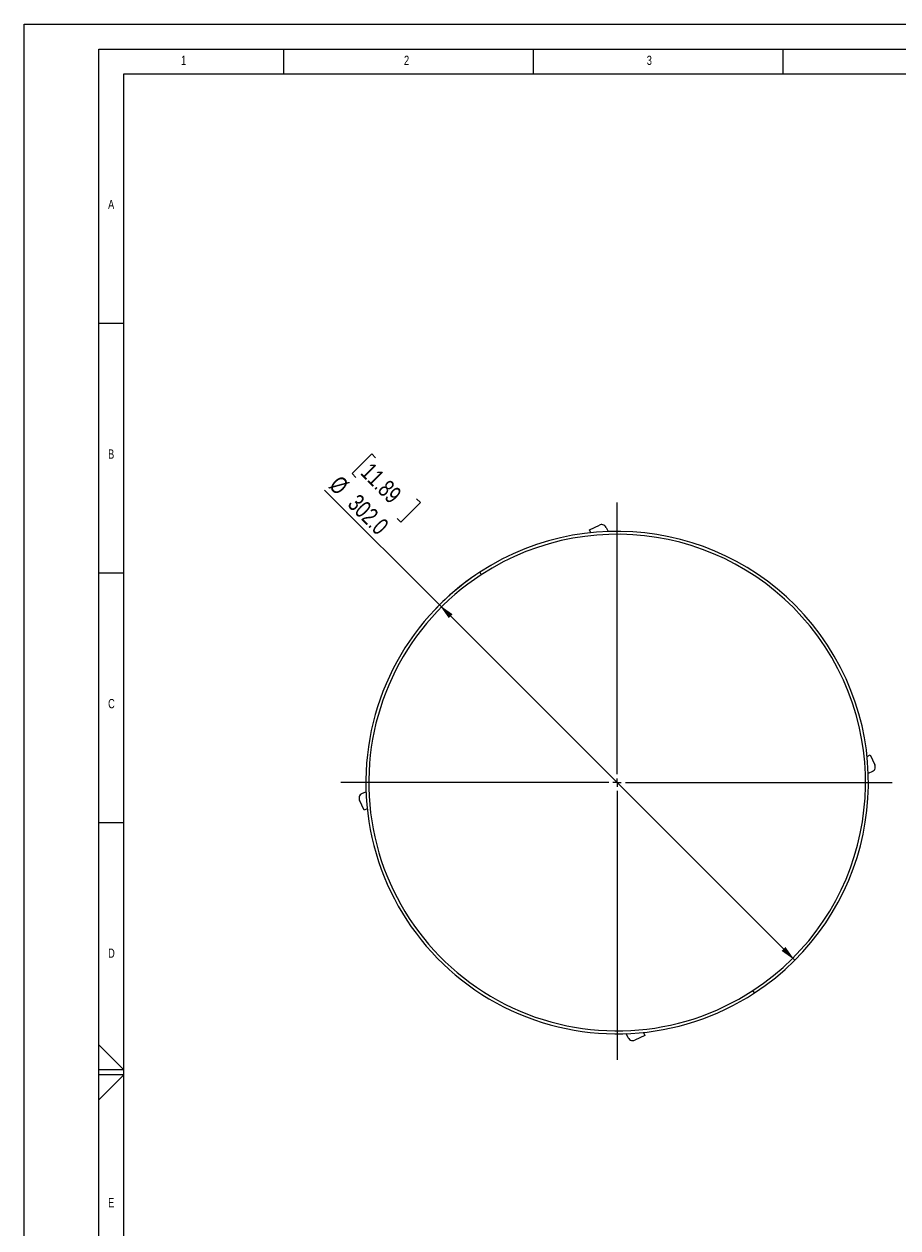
# Model space of a CAD drawing. Header units: millimetres. Extents: x 0 to 594, y 0 to 420.
# Tile 7 of 65: x 0 to 175, y 179 to 420. Entities that reach past the tile are written whole.
import ezdxf

# ---------------------------------------------------------------- set-up
doc = ezdxf.new("R2010")
doc.units = ezdxf.units.MM
doc.layers.add('FORMAT', color=7, linetype='Continuous')
doc.layers.add('SLD-0', color=7, linetype='Continuous')
doc.styles.add('SLDTEXTSTYLE0', font='TXT', dxfattribs={"width": 0.75})
doc.dimstyles.new('SLDDIMSTYLE0', dxfattribs={"dimtxt": 3.5, "dimasz": 3.2, "dimexe": 0, "dimexo": 0.0625, "dimgap": 0.875, "dimtad": 1, "dimdec": 1, "dimlfac": 3, "dimrnd": 1e-09, "dimzin": 4, "dimdsep": 46, "dimtxsty": 'SLDTEXTSTYLE0', "dimsah": 1, "dimcen": 0, "dimadec": 0, "dimazin": 1, "dimtfac": 1, "dimtdec": 1, "dimtmove": 0, "dimatfit": 3, "dimfxl": 1, "dimfrac": 2, "dimtolj": 1, "dimtzin": 12, "dimarcsym": 0})

# ---------------------------------------------------------------- blocks, each defined once
blk = doc.blocks.new('_D')
at = {"layer": 'SLD-0', "color": 7, "transparency": 16777216}
for p, q in [((69.63, 333.87), (65.71, 329.94)), ((70.39, 333.12), (69.63, 333.87)), ((65.71, 329.94), (66.46, 329.19)), ((83.19, 303.63), (60.18, 326.64)), ((79.37, 324.13), (75.44, 320.21)), ((78.62, 324.89), (79.37, 324.13)), ((75.44, 320.21), (74.69, 320.96)), ((83.19, 303.63), (154.37, 232.44))]:
    blk.add_line(p, q, dxfattribs=at)
blk.add_arc((118.78, 268.04), 50.33, 124.2958, 136.1382, dxfattribs=at)
for points in [[(83.19, 303.63), (85.06, 300.98), (85.84, 301.75)], [(154.37, 232.44), (152.5, 235.1), (151.72, 234.32)]]:
    blk.add_solid(points, dxfattribs=at)
at = {"layer": 'SLD-0', "color": 7, "transparency": 16777216, "char_height": 3.5, "attachment_point": 1, "rotation": 315, "style": 'SLDTEXTSTYLE0'}
for s, insert in [('11.89', (69.65, 332.38)), ('%%c', (63.35, 329.81)), ('302.0', (67.08, 326.08))]:
    blk.add_mtext(s, dxfattribs=dict(at, insert=insert))
blk = doc.blocks.new('SW_CENTERMARKSYMBOL_0')
at = {"layer": 'SLD-0', "color": 0}
for p, q in [((0, 1.67), (0, 56.09)), ((-1.67, 0), (-55.36, 0)), ((0, 0), (-0.83, 0)), ((0, 0), (0, 0.83)), ((0, 0), (0, -0.83)), ((0, 0), (0.83, 0)), ((1.67, 0), (55.07, 0)), ((0, -1.67), (0, -55.56))]:
    blk.add_line(p, q, dxfattribs=at)

msp = doc.modelspace()

# ---------------------------------------------------------------- linework, layer by layer
at = {"color": 7, "linetype": 'Continuous', "lineweight": 18}
for p, q in [((0, 0), (0, 420)), ((0, 420), (594, 420))]:
    msp.add_line(p, q, dxfattribs=at)
at = {"color": 7, "linetype": 'Continuous', "lineweight": 25}
for p, q in [((113.236, 318.704), (115.246, 319.641)), ((113.521, 318.094), (113.236, 318.704)), ((116.575, 319.157), (116.957, 318.336)), ((91.25, 310.174), (91.572, 309.68)), ((168.837, 273.295), (169.447, 273.579)), ((169.447, 273.579), (170.384, 271.57)), ((169.901, 270.241), (169.08, 269.858)), ((67.658, 265.831), (68.479, 266.214)), ((68.112, 262.493), (67.175, 264.502)), ((68.722, 262.777), (68.112, 262.493)), ((146.309, 225.899), (145.987, 226.392)), ((120.984, 216.915), (120.602, 217.736)), ((124.323, 217.368), (122.313, 216.431)), ((124.038, 217.978), (124.323, 217.368))]:
    msp.add_line(p, q, dxfattribs=at)
for radius, start, end in [(50.333, 303.15762, 123.15762), (49.744, 303.15762, 123.15762), (50.333, 123.15762, 303.15762), (49.744, 123.15762, 303.15762)]:
    msp.add_arc((118.779, 268.036), radius, start, end, dxfattribs=at)
for points in [[(116.575, 319.157), (116.499, 319.278), (116.341, 319.53), (115.954, 319.72), (115.567, 319.754), (115.35, 319.678), (115.246, 319.641)], [(169.901, 270.241), (170.022, 270.317), (170.273, 270.475), (170.463, 270.862), (170.498, 271.249), (170.421, 271.466), (170.384, 271.57)], [(67.658, 265.831), (67.537, 265.755), (67.286, 265.597), (67.096, 265.21), (67.061, 264.823), (67.138, 264.606), (67.175, 264.502)], [(120.984, 216.915), (121.06, 216.794), (121.218, 216.542), (121.605, 216.352), (121.992, 216.318), (122.209, 216.394), (122.313, 216.431)]]:
    msp.add_open_spline(points, degree=3, knots=[0, 0, 0, 0, 0.2702567, 0.5624233, 0.7897326, 1, 1, 1, 1], dxfattribs=at)
at = {"layer": 'FORMAT'}
for p, q in [((15, 415), (589, 415)), ((15, 5), (15, 415)), ((52, 410), (52, 415)), ((102, 410), (102, 415)), ((152, 410), (152, 415)), ((20, 10), (20, 410)), ((20, 410), (584, 410)), ((20, 360), (15, 360)), ((20, 310), (15, 310)), ((20, 260), (15, 260)), ((15, 215.515), (20, 210.5)), ((20, 210.5), (15, 210.5)), ((20, 209.5), (15, 209.5)), ((15, 204.485), (20, 209.5))]:
    msp.add_line(p, q, dxfattribs=at)

# ---------------------------------------------------------------- block references
at = {"layer": 'SLD-0', "color": 7}
msp.add_blockref('SW_CENTERMARKSYMBOL_0', (118.779, 268.036), dxfattribs=at)

# ---------------------------------------------------------------- texts
at = {"layer": 'FORMAT', "char_height": 1.852, "attachment_point": 1, "style": 'SLDTEXTSTYLE0'}
for s, insert in [('1', (31.435, 413.668)), ('2', (76.092, 413.668)), ('3', (124.713, 413.668)), ('A', (16.822, 384.783)), ('B', (16.822, 334.783)), ('C', (16.822, 284.783)), ('D', (16.822, 234.783)), ('E', (16.822, 184.783))]:
    msp.add_mtext(s, dxfattribs=dict(at, insert=insert))

# ---------------------------------------------------------------- dimensions: what is measured, and where the dimension line sits
at = {"layer": 'SLD-0', "color": 7}
dim = msp.add_diameter_dim_2p(p1=(83.188, 303.627), p2=(154.371, 232.445), dimstyle='SLDDIMSTYLE0', dxfattribs=at)
dim.commit()
dim.dimension.update_dxf_attribs({"geometry": '_D', "text_midpoint": (65.973, 320.843), "dimtype": 163})

doc.saveas('drawing.dxf')
